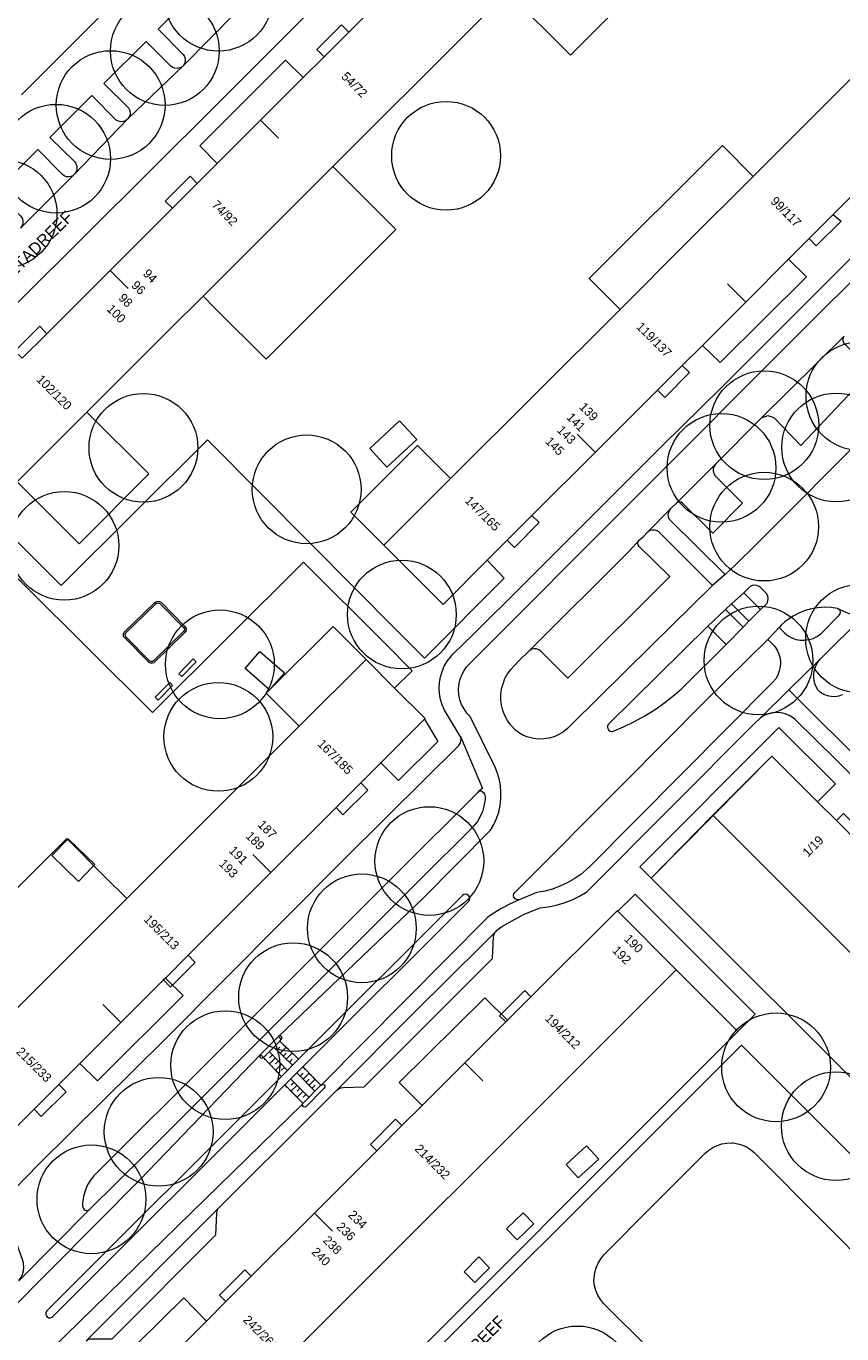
# Model space of a CAD drawing. Header units: metres. Extents: x 134994 to 136506, y 457393 to 459006.
# Tile 167 of 171: x 136249 to 136345, y 458680 to 458834. Entities that reach past the tile are written whole.
import ezdxf
from ezdxf.enums import TextEntityAlignment as Align

# ---------------------------------------------------------------- set-up
doc = ezdxf.new("R2010")
doc.units = ezdxf.units.M
for name, color, linetype, lineweight in [('B-WE-GR-BOOM-S', 250, 'Continuous', 13), ('B-WE-KG_BEBOUWING', 251, 'Continuous', 20), ('B-WE-KG_BEBOUWING TUSSENMUUR', 251, 'Continuous', 5), ('B-WE-KG_HUISNR', 251, 'Continuous', 5), ('B-WE-KG_ONDERGROND_REST', 251, 'Continuous', 5), ('B-WE-KG_STRAATNAAM', 251, 'Continuous', 5)]:
    doc.layers.add(name, color=color, linetype=linetype, lineweight=lineweight)
doc.styles.add('Styledgn000', font='dgn000.shx')

# ---------------------------------------------------------------- blocks, each defined once
blk = doc.blocks.new('SGR-BOOM_02')
blk.add_circle((0, 0), 6.4)

msp = doc.modelspace()

# ---------------------------------------------------------------- linework, layer by layer
at = {"layer": 'B-WE-KG_BEBOUWING', "flags": 128}
for points in [[(136248.65, 458825.86), (136270.18, 458847.4)], [(136287.15, 458833.24), (136286.29, 458834.09), (136283.38, 458831.17), (136284.24, 458830.34), (136287.15, 458833.24), (136294.44, 458840.53)], [(136305.82, 458837.94), (136301.42, 458833.55), (136285.28, 458817.41), (136283.74, 458815.88), (136270, 458802.14), (136266.07, 458798.21), (136256.34, 458788.49), (136248.14, 458780.29)], [(136354.4, 458835.91), (136344.58, 458826.09), (136334.73, 458816.25), (136326.89, 458808.42), (136319.08, 458800.6), (136309.21, 458790.74), (136299.13, 458780.67), (136291.28, 458772.82), (136298.24, 458765.86), (136303.45, 458771.07), (136305.79, 458773.41), (136308.7, 458776.32), (136316.17, 458783.78), (136323.48, 458791.09), (136326.37, 458793.97), (136328.76, 458796.36), (136333.85, 458801.46), (136338.9, 458806.5), (136341.34, 458808.94), (136344.15, 458811.75), (136351.53, 458819.13)], [(136269.31, 458815.41), (136271.66, 458817.76), (136276.77, 458822.86), (136281.78, 458827.88), (136284.24, 458830.34)], [(136248.73, 458794.84), (136251.63, 458797.73), (136259.09, 458805.19), (136266.41, 458812.51), (136265.54, 458813.35), (136268.48, 458816.26), (136269.31, 458815.41), (136266.41, 458812.51)], [(136251.63, 458797.73), (136250.79, 458798.6), (136247.87, 458795.68), (136248.73, 458794.84)], [(136289.61, 458784.2), (136293.12, 458787.46), (136295.15, 458785.27), (136291.64, 458782.02), (136289.61, 458784.2)], [(136277.82, 458755.82), (136274.95, 458758.33), (136276.69, 458760.33), (136279.57, 458757.82), (136277.82, 458755.82)], [(136400.84, 458670.17), (136383.16, 458687.85), (136365.49, 458705.53), (136347.82, 458723.2), (136330.01, 458741.01), (136329.98, 458741.04), (136336.94, 458748.01), (136342.31, 458742.64), (136344.53, 458740.42), (136347.45, 458737.49), (136354.76, 458730.18), (136362.21, 458722.73), (136365.12, 458719.82), (136367.45, 458717.49), (136372.43, 458712.5), (136377.66, 458707.27), (136380.03, 458704.9), (136382.95, 458701.99), (136390.11, 458694.83), (136397.7, 458687.24), (136400.63, 458684.31), (136403.05, 458681.9), (136407.79, 458677.15)], [(136255.34, 458733.25), (136252.2, 458736.3), (136254.12, 458738.28), (136257.26, 458735.24), (136256.93, 458734.9), (136256.93, 458734.89), (136255.34, 458733.25)], [(136268.26, 458724.56), (136269.09, 458723.71), (136266.18, 458720.8), (136265.36, 458721.66)], [(136305.62, 458716.71), (136304.88, 458717.44), (136307.85, 458720.42), (136308.59, 458719.68)], [(136290.44, 458701.53), (136289.69, 458702.28), (136292.66, 458705.25), (136293.41, 458704.5)], [(136312.74, 458699.91), (136315.14, 458702.11), (136316.57, 458700.55), (136314.16, 458698.35), (136312.74, 458699.91)], [(136272.7, 458683.8), (136271.95, 458684.55), (136274.92, 458687.52), (136275.67, 458686.77)]]:
    msp.add_lwpolyline(points, dxfattribs=at)
at = {"layer": 'B-WE-KG_BEBOUWING'}
for points in [[(136344.15, 458811.75), (136345.07, 458810.97), (136342.15, 458808.06), (136341.34, 458808.94)], [(136326.37, 458793.97), (136327.25, 458793.15), (136324.33, 458790.23), (136323.48, 458791.09)], [(136308.7, 458776.32), (136309.56, 458775.49), (136306.65, 458772.55), (136305.79, 458773.41)], [(136288.56, 458744.86), (136289.4, 458744.01), (136286.46, 458741.11), (136285.65, 458741.95)], [(136344.53, 458740.42), (136345.37, 458741.25), (136348.29, 458738.34), (136347.45, 458737.49)], [(136253.05, 458709.35), (136253.88, 458708.5), (136250.97, 458705.59), (136250.15, 458706.45)]]:
    msp.add_lwpolyline(points, dxfattribs=at)
at = {"layer": 'B-WE-KG_BEBOUWING', "flags": 128}
for points in [[(136290.94, 458747.23), (136288.56, 458744.86), (136285.65, 458741.95), (136278, 458734.3), (136268.26, 458724.56), (136265.57, 458721.87), (136265.36, 458721.66), (136260.34, 458716.64), (136255.51, 458711.82), (136253.05, 458709.35), (136250.15, 458706.45), (136242.58, 458698.88), (136242.49, 458698.96), (136235.62, 458705.82), (136245.83, 458716.04), (136253.39, 458723.6), (136261.03, 458731.23), (136271.05, 458741.26), (136281.33, 458751.53), (136289.18, 458759.39), (136292.55, 458756.02), (136296.14, 458752.44), (136296.05, 458752.35)], [(136325.68, 458722.84), (136318.79, 458729.74), (136318.72, 458729.81), (136308.59, 458719.68), (136305.81, 458716.9), (136305.62, 458716.71), (136300.79, 458711.88), (136295.77, 458706.87), (136293.41, 458704.5), (136290.44, 458701.53), (136283.11, 458694.21), (136275.67, 458686.77), (136272.7, 458683.8), (136270.4, 458681.5), (136265.16, 458676.26), (136272.12, 458669.3), (136290.07, 458687.25), (136307.75, 458704.92)], [(136306.97, 458691.07), (136305.7, 458692.37), (136307.67, 458694.24), (136308.94, 458692.94)]]:
    msp.add_lwpolyline(points, close=True, dxfattribs=at)
at = {"layer": 'B-WE-KG_BEBOUWING'}
msp.add_lwpolyline([(136300.72, 458687.3), (136302.46, 458689.04), (136303.71, 458687.78), (136301.97, 458686.04)], close=True, dxfattribs=at)
at = {"layer": 'B-WE-KG_BEBOUWING TUSSENMUUR'}
for p, q in [((136276.77, 458822.86), (136278.89, 458820.74)), ((136259.09, 458805.19), (136261.21, 458803.07)), ((136333.84, 458801.47), (136331.72, 458803.59)), ((136316.16, 458783.79), (136314.04, 458785.91)), ((136278, 458734.3), (136275.88, 458736.43)), ((136260.34, 458716.64), (136258.22, 458718.77)), ((136300.79, 458711.88), (136302.91, 458709.76)), ((136283.11, 458694.21), (136285.23, 458692.09))]:
    msp.add_line(p, q, dxfattribs=at)
at = {"layer": 'B-WE-KG_ONDERGROND_REST'}
for p, q in [((136273.9, 458835.58), (136267.68, 458829.27)), ((136267.68, 458829.27), (136261.16, 458823.04)), ((136254.87, 458816.52), (136261.1, 458822.98)), ((136340.33, 458797.97), (136365.43, 458822.95)), ((136254.77, 458816.41), (136248.53, 458810.16)), ((136254.77, 458816.41), (136254.87, 458816.52)), ((136271.41, 458800.74), (136270, 458802.14)), ((136301.35, 458758.87), (136340.33, 458797.97)), ((136345.42, 458797.44), (136335.72, 458787.82)), ((136335.16, 458773), (136353.13, 458791.03)), ((136335.72, 458787.82), (136330.29, 458782.37)), ((136325.7, 458777.77), (136330.29, 458782.37)), ((136322.26, 458774.31), (136325.09, 458777.2)), ((136325.7, 458777.77), (136325.09, 458777.2)), ((136331.43, 458769.4), (136329.96, 458768.08)), ((136333.64, 458767.24), (136332.17, 458765.92)), ((136333.64, 458767.24), (136335.61, 458765.26)), ((136331.48, 458765.25), (136329.4, 458763.32)), ((136332.17, 458765.92), (136331.48, 458765.25)), ((136333.56, 458763.17), (136331.48, 458765.25)), ((136332.17, 458765.92), (136334.22, 458763.88)), ((136334.22, 458763.88), (136335.61, 458765.26)), ((136344.66, 458765.4), (136347.35, 458764.22)), ((136331.56, 458761.16), (136329.4, 458763.32)), ((136333.56, 458763.17), (136334.22, 458763.88)), ((136331.56, 458761.16), (136333.56, 458763.17)), ((136336.44, 458761.75), (136337.81, 458763.14)), ((136307.21, 458759.26), (136308.35, 458760.35)), ((136400.96, 458693.81), (136338.93, 458755.81)), ((136304.18, 458747.1), (136301.45, 458752.66)), ((136337.74, 458751.36), (136321.39, 458734.99)), ((136336.94, 458748.01), (136330.01, 458741.01)), ((136329.98, 458741.04), (136322.73, 458733.64)), ((136330.01, 458741.01), (136322.73, 458733.64)), ((136295.85, 458731.24), (136303.82, 458739.27)), ((136238.76, 458723.1), (136253.96, 458738.31)), ((136253.96, 458738.31), (136258.42, 458733.85)), ((136321.39, 458734.99), (136322.73, 458733.64)), ((136258.42, 458733.85), (136261.03, 458731.23)), ((136278.87, 458715), (136295.85, 458731.24)), ((136303.46, 458729.02), (136283.98, 458709.35)), ((136304.55, 458727.47), (136304.36, 458727.27)), ((136332.92, 458715.6), (136325.68, 458722.84)), ((136332.92, 458715.6), (136316.15, 458698.8)), ((136278.87, 458715), (136276.75, 458712.89)), ((136277.11, 458712.52), (136279.03, 458714.45)), ((136278.87, 458715), (136279.21, 458714.65)), ((136279.03, 458714.45), (136279.21, 458714.65)), ((136279.03, 458714.45), (136279.31, 458714.19)), ((136279.03, 458714.45), (136281.25, 458712.32)), ((136279.49, 458714.01), (136280.04, 458713.49)), ((136262.57, 458698.12), (136276.75, 458712.89)), ((136276.75, 458712.89), (136277.11, 458712.52)), ((136277.37, 458712.24), (136277.11, 458712.52)), ((136279.23, 458710.3), (136277.11, 458712.52)), ((136278.54, 458712.47), (136277.81, 458711.78)), ((136278.18, 458712.84), (136277.82, 458712.49)), ((136279.95, 458711), (136277.83, 458713.21)), ((136278.34, 458713.73), (136280.53, 458711.62)), ((136278.71, 458713.38), (136279.05, 458713.74)), ((136279.07, 458713.03), (136279.77, 458713.75)), ((136279.44, 458712.68), (136279.78, 458713.04)), ((136279.8, 458712.33), (136280.5, 458713.05)), ((136280.22, 458713.31), (136280.77, 458712.78)), ((136278.08, 458711.51), (136277.55, 458712.06)), ((136278.78, 458710.77), (136278.25, 458711.32)), ((136279.24, 458711.73), (136278.52, 458711.04)), ((136278.89, 458712.1), (136278.53, 458711.76)), ((136281.25, 458712.32), (136279.23, 458710.3)), ((136279.59, 458711.36), (136279.23, 458711.02)), ((136279.61, 458709.29), (136281.74, 458711.41)), ((136280.17, 458711.97), (136280.51, 458712.33)), ((136281.74, 458711.41), (136282.03, 458711.11)), ((136281.74, 458711.41), (136283.87, 458709.28)), ((136282.21, 458710.94), (136282.74, 458710.41)), ((136280.71, 458709.61), (136280.36, 458709.25)), ((136281.03, 458710.7), (136283.17, 458708.57)), ((136281.42, 458710.32), (136281.77, 458710.67)), ((136281.77, 458709.96), (136282.48, 458710.67)), ((136282.12, 458709.61), (136282.48, 458709.96)), ((136282.48, 458709.26), (136283.19, 458709.96)), ((136282.92, 458710.23), (136283.45, 458709.7)), ((136283.63, 458709.52), (136283.87, 458709.28)), ((136283.87, 458709.28), (136283.98, 458709.35)), ((136283.98, 458709.35), (136284.12, 458709.36)), ((136284.12, 458709.36), (136284.25, 458709.29)), ((136279.91, 458708.99), (136279.61, 458709.29)), ((136279.61, 458709.29), (136281.76, 458707.14)), ((136280.62, 458708.28), (136280.09, 458708.81)), ((136281.06, 458709.25), (136280.35, 458708.55)), ((136281.32, 458707.58), (136280.79, 458708.11)), ((136281.41, 458708.9), (136281.06, 458708.55)), ((136281.77, 458708.55), (136281.06, 458707.84)), ((136281.77, 458707.15), (136283.87, 458709.28)), ((136282.12, 458708.19), (136281.77, 458707.84)), ((136284.26, 458708.9), (136282.15, 458706.77)), ((136282.83, 458708.9), (136283.19, 458709.26)), ((136284.25, 458709.29), (136284.33, 458709.17)), ((136284.33, 458709.03), (136284.26, 458708.9)), ((136284.33, 458709.17), (136284.33, 458709.03)), ((136281.7, 458707.03), (136250.62, 458676.67)), ((136281.7, 458706.88), (136281.7, 458707.03)), ((136281.78, 458706.76), (136281.7, 458706.88)), ((136281.91, 458706.69), (136281.78, 458706.76)), ((136282.05, 458706.71), (136281.91, 458706.69)), ((136282.15, 458706.77), (136282.05, 458706.71)), ((136246.86, 458682.32), (136262.57, 458698.12)), ((136248.34, 458686.24), (136256.65, 458694.62)), ((136271.92, 458694.88), (136256.25, 458679.16)), ((136271.93, 458694.89), (136271.92, 458694.88))]:
    msp.add_line(p, q, dxfattribs=at)
at = {"layer": 'B-WE-KG_ONDERGROND_REST', "flags": 128}
for points in [[(136320.67, 458873.85), (136295.31, 458848.46), (136271.68, 458824.76), (136240.69, 458793.95)], [(136327.06, 458859.18), (136334.48, 458851.75), (136313.23, 458830.52), (136305.82, 458837.94)], [(136273.9, 458835.58), (136273.82, 458835.51), (136273.58, 458835.37), (136273.31, 458835.32), (136273.03, 458835.34), (136272.77, 458835.43), (136272.55, 458835.6), (136269.68, 458838.5), (136264.73, 458833.57), (136267.68, 458830.6), (136267.83, 458830.36), (136267.91, 458830.08), (136267.91, 458829.79), (136267.84, 458829.51), (136267.68, 458829.27)], [(136267.68, 458829.27), (136267.54, 458829.15), (136267.28, 458829.02), (136266.99, 458828.96), (136266.7, 458828.99), (136266.43, 458829.09), (136266.19, 458829.26), (136263.3, 458832.13), (136258.33, 458827.19), (136261.22, 458824.34), (136261.23, 458824.32), (136261.37, 458824.07), (136261.43, 458823.8), (136261.42, 458823.52), (136261.32, 458823.26), (136261.16, 458823.04)], [(136281.78, 458827.88), (136279.72, 458829.95), (136269.61, 458819.85), (136271.66, 458817.76)], [(136261.1, 458822.98), (136260.87, 458822.81), (136260.61, 458822.71), (136260.33, 458822.69), (136260.05, 458822.75), (136259.8, 458822.89), (136256.91, 458825.78), (136251.96, 458820.84), (136254.9, 458817.96), (136254.99, 458817.85), (136255.12, 458817.59), (136255.17, 458817.3), (136255.15, 458817.02), (136255.04, 458816.75), (136254.87, 458816.52)], [(136300.3, 458750.3), (136300.27, 458750.35), (136298.41, 458753.41), (136298.14, 458754.03), (136297.94, 458754.67), (136297.82, 458755.33), (136297.77, 458756), (136297.81, 458756.67), (136297.93, 458757.34), (136298.12, 458757.98), (136298.39, 458758.6), (136298.74, 458759.18), (136299.14, 458759.71), (136299.4, 458760), (136301.79, 458762.31), (136307.63, 458768.12), (136324.02, 458784.52), (136331, 458791.4), (136338.77, 458799.16), (136364, 458824.43)], [(136261.1, 458822.98), (136261.11, 458823), (136261.16, 458823.04)], [(136254.77, 458816.41), (136254.71, 458816.37), (136254.47, 458816.24), (136254.2, 458816.18), (136253.93, 458816.21), (136253.67, 458816.31), (136253.45, 458816.48), (136250.56, 458819.41), (136245.59, 458814.45), (136248.51, 458811.61), (136248.61, 458811.49), (136248.75, 458811.24), (136248.81, 458810.96), (136248.79, 458810.67), (136248.7, 458810.4), (136248.53, 458810.16)], [(136334.73, 458816.25), (136331.11, 458819.87), (136315.45, 458804.23), (136319.08, 458800.6)], [(136285.28, 458817.41), (136292.69, 458810.01), (136277.42, 458794.73), (136271.41, 458800.74)], [(136338.9, 458806.5), (136340.99, 458804.43), (136330.83, 458794.34), (136328.76, 458796.36)], [(136335.72, 458787.82), (136336.45, 458788.12), (136337.15, 458787.86), (136340.34, 458784.56), (136348.66, 458793.35), (136345.69, 458796.35), (136345.55, 458796.46), (136345.4, 458796.66), (136345.32, 458796.9), (136345.32, 458797.15), (136345.39, 458797.4), (136345.42, 458797.44)], [(136256.34, 458788.49), (136263.62, 458781.22), (136255.42, 458773.01), (136248.14, 458780.29)], [(136292.9, 458762.71), (136282.67, 458772.99), (136270.54, 458785.23), (136253.3, 458768.1), (136242.76, 458778.6)], [(136299.13, 458780.67), (136295.24, 458784.56), (136287.39, 458776.71), (136291.28, 458772.82)], [(136330.29, 458782.37), (136330.13, 458782.14), (136330.04, 458781.86), (136330.02, 458781.58), (136330.09, 458781.3), (136330.23, 458781.04), (136330.32, 458780.94), (136333.49, 458777.77), (136329.97, 458774.24), (136326.43, 458777.8), (136326.25, 458777.9), (136326.04, 458777.92), (136325.84, 458777.87), (136325.7, 458777.77)], [(136331.43, 458769.4), (136324.95, 458775.78), (136324.9, 458775.87), (136324.78, 458776.14), (136324.74, 458776.43), (136324.79, 458776.71), (136324.91, 458776.98), (136325.09, 458777.2)], [(136291.38, 458761.29), (136281.83, 458770.83), (136264.04, 458753.12), (136248.99, 458768.12), (136240.59, 458776.53)], [(136321.33, 458773.42), (136321.86, 458773.91), (136322.26, 458774.31)], [(136329.96, 458768.08), (136323.68, 458774.37), (136323.44, 458774.53), (136323.17, 458774.62), (136322.89, 458774.62), (136322.61, 458774.55), (136322.37, 458774.41), (136322.26, 458774.31)], [(136308.35, 458760.35), (136320.14, 458772.14), (136321.33, 458773.42)], [(136324.91, 458769.16), (136321.31, 458772.7), (136321.2, 458772.87), (136321.17, 458773.07), (136321.21, 458773.26), (136321.33, 458773.42)], [(136335.16, 458773), (136332.6, 458770.47), (136331.43, 458769.4)], [(136303.45, 458771.07), (136305.45, 458768.97), (136296.05, 458759.55), (136292.9, 458762.71)], [(136329.96, 458768.08), (136322.79, 458761.07), (136313.32, 458751.68), (136312.89, 458751.24), (136312.4, 458750.85), (136311.87, 458750.54), (136311.3, 458750.29), (136310.71, 458750.12), (136310.1, 458750.03), (136309.48, 458750.01), (136308.87, 458750.08), (136308.27, 458750.22), (136307.7, 458750.44), (136307.22, 458750.71), (136306.76, 458751.05), (136306.72, 458751.09), (136306.24, 458751.62), (136306.19, 458751.68), (136305.82, 458752.21), (136305.51, 458752.77), (136305.28, 458753.37), (136305.12, 458754), (136305.05, 458754.63), (136305.05, 458755.28), (136305.14, 458755.91), (136305.3, 458756.53), (136305.53, 458757.13), (136305.84, 458757.69), (136306.22, 458758.21), (136306.66, 458758.68), (136307.21, 458759.26)], [(136324.91, 458769.16), (136312.93, 458757.19), (136309.73, 458760.35), (136309.5, 458760.52), (136309.24, 458760.62), (136308.97, 458760.64), (136308.69, 458760.58), (136308.45, 458760.45), (136308.35, 458760.35)], [(136335.61, 458765.26), (136336.19, 458765.8), (136336.37, 458766.02), (136336.47, 458766.29), (136336.5, 458766.57), (136336.45, 458766.85), (136336.33, 458767.1), (136336.22, 458767.23), (136335.64, 458767.81), (136335.42, 458767.99), (136335.16, 458768.1), (136334.89, 458768.13), (136334.61, 458768.08), (136334.36, 458767.96), (136334.22, 458767.83), (136333.64, 458767.24)], [(136260.66, 458762.17), (136260.66, 458762.38), (136260.74, 458762.58), (136264.28, 458766.03), (136264.3, 458766.05), (136264.47, 458766.18), (136264.67, 458766.24), (136264.89, 458766.22), (136265.08, 458766.12), (136267.87, 458763.26), (136267.99, 458763.1), (136268.03, 458762.92), (136267.99, 458762.73), (136267.88, 458762.57), (136264.31, 458759.05), (136264.24, 458759), (136264.05, 458758.93), (136263.84, 458758.94), (136263.66, 458759.02), (136260.75, 458761.95), (136260.74, 458761.97), (136260.66, 458762.17)], [(136260.86, 458762.33), (136260.93, 458762.5), (136264.45, 458765.92), (136264.59, 458766.01), (136264.77, 458766.04), (136264.93, 458765.98), (136267.74, 458763.11), (136267.82, 458762.98), (136267.82, 458762.84), (136267.75, 458762.72), (136264.19, 458759.22), (136264.07, 458759.14), (136263.9, 458759.13), (136263.76, 458759.19), (136260.93, 458762.03), (136260.88, 458762.15), (136260.86, 458762.33)], [(136337.81, 458763.14), (136338.46, 458762.47), (136338.86, 458762.16), (136339.3, 458761.92), (136339.78, 458761.75), (136340.28, 458761.66), (136340.79, 458761.65), (136341.29, 458761.72), (136341.78, 458761.86), (136342.24, 458762.08), (136342.65, 458762.37), (136342.79, 458762.49), (136344.87, 458764.59), (136344.97, 458764.76), (136345.01, 458764.95), (136344.96, 458765.15), (136344.84, 458765.3), (136344.66, 458765.4)], [(136344.66, 458765.4), (136343.9, 458765.51), (136343.12, 458765.53), (136342.35, 458765.48), (136341.59, 458765.35), (136340.84, 458765.14), (136340.12, 458764.85), (136339.43, 458764.49), (136338.87, 458764.12)], [(136289.18, 458759.39), (136285.3, 458763.28), (136277.44, 458755.42), (136281.33, 458751.53)], [(136329.4, 458763.32), (136317.72, 458751.75), (136317.61, 458751.59), (136317.58, 458751.39), (136317.62, 458751.2), (136317.73, 458751.04), (136317.9, 458750.94), (136318.1, 458750.91), (136318.17, 458750.92), (136319.48, 458751.46), (136320.76, 458752.07), (136322, 458752.75), (136323.2, 458753.5), (136324.35, 458754.32), (136325.46, 458755.2), (136326.3, 458755.93), (136331.56, 458761.16)], [(136338.87, 458764.12), (136338.44, 458763.82), (136338.06, 458763.45), (136337.81, 458763.14)], [(136347.35, 458764.22), (136347.07, 458763.86), (136343.33, 458760.13), (136342.65, 458759.47)], [(136336.44, 458761.75), (136336.78, 458761.41), (136336.92, 458761.28), (136337.27, 458760.91), (136337.55, 458760.48), (136337.75, 458760.02), (136337.89, 458759.53), (136337.94, 458759.03), (136337.92, 458758.52), (136337.81, 458758.03), (136337.63, 458757.55), (136337.38, 458757.12), (136337.06, 458756.72), (136315.52, 458735.02), (136315.16, 458734.68), (136314.44, 458734.08), (136313.67, 458733.54), (136312.85, 458733.08), (136312, 458732.68), (136311.12, 458732.36), (136310.21, 458732.11), (136309.29, 458731.94), (136307.18, 458731.1), (136307.09, 458731.08), (136306.89, 458731.11), (136306.72, 458731.22), (136306.59, 458731.38), (136306.54, 458731.58), (136306.57, 458731.78)], [(136306.57, 458731.78), (136306.67, 458731.96), (136319.56, 458744.85), (136329.06, 458754.43), (136336.44, 458761.75)], [(136291.38, 458761.29), (136294.62, 458758.05), (136292.55, 458756.02)], [(136267.14, 458757.71), (136268.86, 458759.44), (136269.21, 458759.09), (136267.49, 458757.36), (136267.14, 458757.71)], [(136301.45, 458752.66), (136301.05, 458753.08), (136300.71, 458753.56), (136300.43, 458754.08), (136300.23, 458754.63), (136300.11, 458755.2), (136300.07, 458755.79), (136300.11, 458756.37), (136300.22, 458756.95), (136300.41, 458757.5), (136300.68, 458758.02), (136301.01, 458758.5), (136301.35, 458758.87)], [(136338.93, 458755.81), (136342.65, 458759.47)], [(136345.26, 458755.24), (136345.22, 458755.23), (136344.8, 458755.08), (136344.36, 458755), (136343.91, 458755.01), (136343.47, 458755.09), (136343.05, 458755.26), (136342.67, 458755.49), (136342.33, 458755.79), (136342.11, 458756.22), (136341.95, 458756.69), (136341.88, 458757.18), (136341.88, 458757.68), (136341.96, 458758.17), (136342.12, 458758.64), (136342.35, 458759.08), (136342.65, 458759.47)], [(136264.36, 458754.93), (136266.08, 458756.66), (136266.43, 458756.31), (136264.71, 458754.58), (136264.36, 458754.93)], [(136335.59, 458752.51), (136338.93, 458755.81)], [(136304.55, 458727.47), (136305.17, 458727.93), (136307.79, 458729.41), (136309.68, 458730.14), (136310.6, 458730.26), (136311.56, 458730.46), (136312.5, 458730.74), (136313.42, 458731.09), (136314.31, 458731.52), (136315.15, 458732.02), (136334.83, 458751.8), (136335.59, 458752.51)], [(136344.53, 458747.52), (136339.67, 458752.33), (136339.42, 458752.53), (136338.98, 458752.79), (136338.51, 458752.98), (136338.01, 458753.1), (136337.5, 458753.14), (136336.99, 458753.1), (136336.5, 458752.98), (136336.03, 458752.78), (136335.59, 458752.51)], [(136296.05, 458752.35), (136297.62, 458749.73), (136293.02, 458745.15), (136290.94, 458747.23)], [(136337.74, 458751.36), (136344.43, 458744.74), (136342.31, 458742.64)], [(136248.34, 458686.24), (136248.57, 458686.58), (136248.76, 458686.98), (136248.88, 458687.41), (136248.92, 458687.86), (136248.87, 458688.3), (136248.75, 458688.73), (136246.32, 458695.51), (136250.65, 458699.94), (136265.57, 458714.72), (136286.34, 458735.59), (136291.74, 458740.98), (136300.09, 458749.26), (136300.25, 458749.49), (136300.35, 458749.75), (136300.36, 458750.03), (136300.3, 458750.3)], [(136300.3, 458750.3), (136302.89, 458744.21), (136302.43, 458743.82)], [(136303.82, 458739.27), (136304.22, 458739.95), (136304.54, 458740.67), (136304.79, 458741.42), (136304.96, 458742.19), (136305.05, 458742.97), (136305.06, 458743.76), (136304.99, 458744.55), (136304.85, 458745.32), (136304.62, 458746.08), (136304.32, 458746.81), (136304.18, 458747.1)], [(136450.57, 458641.38), (136438.23, 458653.76), (136398.82, 458693.16), (136377.53, 458714.4), (136344.53, 458747.52)], [(136302.43, 458743.82), (136302.33, 458743.74), (136292.71, 458734.14), (136271.23, 458712.64), (136257.62, 458699.05), (136257.16, 458698.6), (136256.76, 458698.09), (136256.42, 458697.54), (136256.16, 458696.95), (136255.97, 458696.33), (136255.85, 458695.7), (136255.82, 458695.28), (136255.82, 458695.03), (136255.89, 458694.79), (136256.04, 458694.59), (136256.06, 458694.57), (136256.27, 458694.52), (136256.48, 458694.54), (136256.65, 458694.62)], [(136302.43, 458743.82), (136302.49, 458743.86), (136302.68, 458743.9), (136302.86, 458743.85), (136303.02, 458743.74), (136303.11, 458743.54), (136303.19, 458743.23), (136303.18, 458742.92), (136303.17, 458742.75), (136303.06, 458742.11), (136302.88, 458741.48), (136302.61, 458740.88), (136302.28, 458740.32), (136301.88, 458739.79), (136301.42, 458739.33), (136295.74, 458733.68), (136273.45, 458711.35), (136263.12, 458701.04), (136256.65, 458694.62)], [(136407.62, 458649), (136388.07, 458668.51), (136356.59, 458699.84), (136330.48, 458725.87), (136322.73, 458733.64)], [(136281.74, 458711.41), (136301.24, 458730.89), (136301.35, 458731.05), (136301.39, 458731.25), (136301.34, 458731.44), (136301.23, 458731.61), (136301.06, 458731.71), (136300.86, 458731.74), (136300.67, 458731.7), (136300.54, 458731.61), (136281.25, 458712.32)], [(136307.18, 458731.1), (136306.05, 458730.57), (136304.95, 458729.98), (136303.89, 458729.31), (136303.46, 458729.02)], [(136332.92, 458715.6), (136334.95, 458717.64), (136334.74, 458717.87), (136320.83, 458731.77), (136318.79, 458729.74)], [(136304.36, 458727.27), (136303.04, 458725.93), (136294.77, 458717.73), (136285.79, 458708.7)], [(136285.79, 458708.7), (136285.94, 458708.83), (136286.2, 458708.95), (136286.49, 458709), (136288.97, 458709.09), (136304.07, 458724.19), (136304.19, 458726.75), (136304.19, 458726.8), (136304.24, 458727.06), (136304.36, 458727.27)], [(136304.55, 458727.47), (136304.37, 458727.29), (136304.36, 458727.27)], [(136265.57, 458721.87), (136267.66, 458719.81), (136257.58, 458709.76), (136255.51, 458711.82)], [(136305.81, 458716.9), (136303.14, 458719.55), (136293.08, 458709.57), (136295.77, 458706.87)], [(136279.21, 458714.65), (136279.29, 458714.77), (136279.28, 458714.91), (136279.21, 458715.02), (136279.08, 458715.08), (136278.94, 458715.06), (136278.87, 458715)], [(136381.47, 458666.01), (136345.3, 458702.05), (136333.36, 458713.98), (136285.8, 458666.41)], [(136276.75, 458712.89), (136276.67, 458712.77), (136276.67, 458712.63), (136276.74, 458712.51), (136276.87, 458712.45), (136277.01, 458712.47), (136277.11, 458712.52)], [(136280.95, 458712.61), (136281.25, 458712.32)], [(136279.23, 458710.3), (136251.62, 458682.69), (136251.52, 458682.52), (136251.49, 458682.33), (136251.54, 458682.14), (136251.66, 458681.99), (136251.84, 458681.89), (136252.03, 458681.88), (136252.22, 458681.94), (136252.32, 458682.02), (136279.61, 458709.29)], [(136279.23, 458710.3), (136278.96, 458710.58)], [(136282.46, 458707.85), (136280.32, 458709.99)], [(136285.79, 458708.7), (136283.07, 458706.01), (136271.93, 458694.89)], [(136281.76, 458707.14), (136281.5, 458707.4)], [(136281.7, 458707.03), (136281.76, 458707.14)], [(136328.04, 458672.74), (136317.16, 458683.54), (136317.14, 458683.57), (136316.77, 458684.03), (136316.47, 458684.53), (136316.23, 458685.08), (136316.08, 458685.65), (136316, 458686.23), (136316.01, 458686.58), (136316.09, 458687.17), (136316.25, 458687.75), (136316.48, 458688.31), (136316.79, 458688.82), (136317.16, 458689.3), (136322.8, 458694.97), (136329.13, 458701.29), (136329.51, 458701.62), (136329.99, 458701.94), (136330.51, 458702.18), (136331.06, 458702.36), (136331.62, 458702.45), (136332.2, 458702.47), (136332.39, 458702.46), (136332.93, 458702.38), (136333.46, 458702.22), (136333.96, 458701.99), (136334.42, 458701.69), (136334.83, 458701.33), (136343.11, 458693.04), (136354.2, 458681.89)], [(136316.15, 458698.8), (136303.66, 458686.28), (136279.53, 458662.16)], [(136256.25, 458679.16), (136256.45, 458679.31), (136256.7, 458679.4), (136256.96, 458679.41), (136259.3, 458679.41), (136271.51, 458691.64), (136271.62, 458694.21), (136271.65, 458694.46), (136271.76, 458694.69), (136271.92, 458694.88)], [(136279.53, 458662.16), (136275.34, 458657.98), (136272.63, 458658.05), (136257.04, 458673.66), (136267.74, 458684.23), (136270.4, 458681.5)]]:
    msp.add_lwpolyline(points, dxfattribs=at)

# ---------------------------------------------------------------- block references
at = {"layer": 'B-WE-GR-BOOM-S'}
for p in [(136271.81, 458837.4), (136265.51, 458831.01), (136259.13, 458824.65), (136298.6, 458818.68), (136252.72, 458818.33), (136246.42, 458811.83), (136347.35, 458790.38), (136336.04, 458786.96), (136262.99, 458784.3), (136344.51, 458784.34), (136331.01, 458781.94), (136282.2, 458779.41), (136336.03, 458775.02), (136253.69, 458772.76), (136293.4, 458764.67), (136347.31, 458761.83), (136271.99, 458758.81), (136335.36, 458759.26), (136271.8, 458750.27), (136296.63, 458735.65), (136288.69, 458727.73), (136280.6, 458719.62), (136272.62, 458711.62), (136337.43, 458711.37), (136264.78, 458703.78), (136344.47, 458704.44), (136256.87, 458695.83), (136314.06, 458674.51)]:
    msp.add_blockref('SGR-BOOM_02', p, dxfattribs=at)

# ---------------------------------------------------------------- texts
at = {"layer": 'B-WE-KG_HUISNR', "linetype": 'Continuous', "style": 'Styledgn000'}
for s, rotation, p in [('54/72', 314.9845, (136286.57, 458828.29)), ('74/92', 314.9845, (136271.32, 458813.18)), ('94', 314.9845, (136263.23, 458805.09)), ('96', 314.9845, (136261.86, 458803.71)), ('98', 314.9845, (136260.35, 458802.22)), ('100', 314.9845, (136258.97, 458800.92)), ('102/120', 314.9845, (136250.69, 458792.63)), ('190', 314.9922, (136319.85, 458726.77)), ('192', 314.9922, (136318.45, 458725.42)), ('194/212', 314.9922, (136310.53, 458717.4)), ('214/232', 314.9922, (136295.2, 458702.06)), ('234', 314.9922, (136287.38, 458694.28)), ('236', 314.9922, (136286, 458692.88)), ('238', 314.9922, (136284.41, 458691.28)), ('240', 314.9922, (136283.06, 458689.92)), ('242/260', 314.9922, (136275.01, 458681.92))]:
    msp.add_text(s, height=1.054, rotation=rotation, dxfattribs=at).set_placement(p, align=Align.MIDDLE_LEFT)
for s, rotation, p in [('99/117', 314.9767, (136340.12, 458810.57)), ('119/137', 314.9767, (136324.88, 458795.24)), ('139', 314.9767, (136316.22, 458787.72)), ('141', 314.9767, (136314.73, 458786.5)), ('143', 314.9767, (136313.6, 458785)), ('145', 314.9767, (136312.23, 458783.67)), ('147/165', 314.9767, (136304.7, 458774.77)), ('167/185', 314.9922, (136287.37, 458746.12)), ('187', 314.9922, (136278.4, 458738.55)), ('189', 314.9922, (136276.98, 458737.22)), ('1/19', 44.9845, (136342.74, 458738.37)), ('191', 314.9922, (136275, 458735.51)), ('193', 314.9922, (136273.84, 458733.95)), ('195/213', 314.9922, (136266.93, 458725.48)), ('215/233', 314.9922, (136251.92, 458709.89))]:
    msp.add_text(s, height=1.054, rotation=rotation, dxfattribs=at).set_placement(p, align=Align.MIDDLE_RIGHT)
at = {"layer": 'B-WE-KG_STRAATNAAM', "style": 'Styledgn000'}
for s, rotation, p in [('KRETADREEF', 44.5499, (136245.84, 458802.48)), ('SAMOSDREEF', 45.0744, (136296.45, 458671.99))]:
    msp.add_text(s, height=1.4, rotation=rotation, dxfattribs=at).set_placement(p)

doc.saveas('drawing.dxf')
